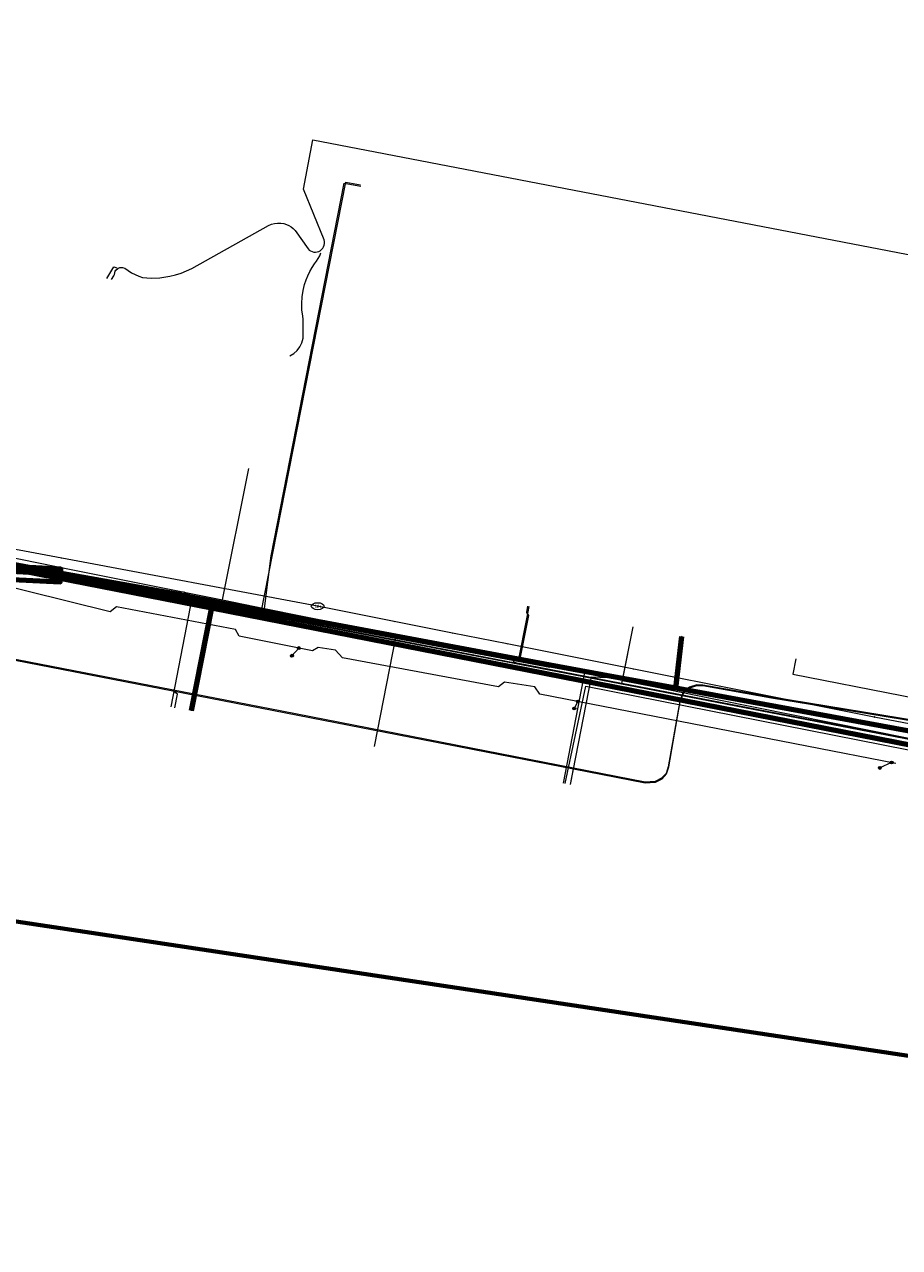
# Model space of a CAD drawing. Extents: x 152558 to 154479, y 462974 to 463683.
# Tile 187 of 256: x 153387 to 153455, y 463069 to 463164. Entities that reach past the tile are written whole.
import ezdxf
from ezdxf.enums import TextEntityAlignment as Align
from ezdxf.lldxf.tags import DXFTag

# ---------------------------------------------------------------- set-up
doc = ezdxf.new("R2010")
doc.units = 0
doc.header["$LTSCALE"] = 0.2
doc.layers.get('0').update_dxf_attribs({"linetype": 'CONTINUOUS'})
for name, color, linetype, lineweight in [('B-RO-KL-DATA_HULPSTUK_KPN BV-S', 90, 'CONTINUOUS', 25), ('B-RO-KL-DATA_KABELBED_KPN BV-G', 90, 'CONTINUOUS', 100), ('B-RO-KL-DATA_KABELBED_PRORAIL-G', 90, 'CONTINUOUS', 100), ('B-RO-KL-DATA_MANTELBUIS_PVC_1.6_KPN BV-G', 90, 'CONTINUOUS', 100), ('B-RO-KL-DATA_PRORAIL-G', 90, 'KL-DATA-N', 18), ('B-RO-KL-DATA_REGGEFIBER OPERATOR BV-G', 90, 'KL-DATA-N', 18), ('B-RO-KL-ET_LS_400 V_STEDIN NETBEHEER BV-G', 190, 'KL-LS-N', 18), ('B-RO-KL-ET_LS_HULPSTUK_STEDIN NETBEHEER BV-S', 190, 'CONTINUOUS', 25), ('B-RO-KL-ET_LS_MANTELBUIS_PVC_125_STEDIN NETBEHEER BV-G', 190, 'CONTINUOUS', 100), ('B-RO-KL-ET_MS_10 KV_STEDIN NETBEHEER BV-G', 130, 'KL-MS-N', 18), ('B-RO-KL-GAS_LD_PE_32_0.1 BAR_STEDIN NETBEHEER BV-G', 50, 'KL-GAS-LD-N', 18), ('B-RO-KL-GAS_LD_PVC_110_0.1 BAR_STEDIN NETBEHEER BV-G', 50, 'KL-GAS-LD-N', 18), ('B-RO-KL-WATER_110_VITENS-G', 170, 'KL-WATER-N', 18), ('B-RO-KL-WATER_63_VITENS-G', 170, 'KL-WATER-N', 18), ('B-RO-KL-WATER_HULPSTUK_VITENS-S', 170, 'CONTINUOUS', 25), ('B-RO-KL-WATER_VITENS-S', 170, 'CONTINUOUS', 25), ('B-RO-OG-INFO_ORIENTATIEPOLYGOON-GV', 7, 'CONTINUOUS', 70), ('B-RO-OG-INFO_VITENS-S', 7, 'CONTINUOUS', 25)]:
    doc.layers.add(name, color=color, linetype=linetype, lineweight=lineweight)
doc.styles.add('NLCS-ISO', font='NLCS-ISO.ttf')
tags = doc.linetypes.add('KL-DATA-N', pattern='A,4,-1,[101,NLCS.SHX,S=0.5,R=0,X=0,Y=0],-1,4,-1,["D",Standard,S=1,R=0,X=-0.25,Y=-0.5],-1.5', length=12.5).pattern_tags.tags
tags[18] = DXFTag(74, 10)
tags = doc.linetypes.add('KL-GAS-LD-N', pattern='A,4,-1,[69,NLCS.SHX,S=0.5,R=0,X=0,Y=0],-1,4,-1,["L",Standard,S=1,R=0,X=0.25,Y=-0.5],-2', length=13).pattern_tags.tags
tags[18] = DXFTag(74, 10)
tags = doc.linetypes.add('KL-LS-N', pattern='A,4,-1,[103,NLCS.SHX,S=0.75,R=0,X=0,Y=0],-1,4,-1,["L",Standard,S=1,R=0,X=0,Y=-0.5],-2', length=13).pattern_tags.tags
tags[18] = DXFTag(74, 10)
tags = doc.linetypes.add('KL-MS-N', pattern='A,4,-1,[103,NLCS.SHX,S=0.75,R=0,X=0,Y=0],-1,4,-1,["M",Standard,S=1,R=0,X=0,Y=-0.5],-2', length=13).pattern_tags.tags
tags[18] = DXFTag(74, 10)
doc.linetypes.add('KL-WATER-N', pattern='A,7,-0.5,[168,NLCS.SHX,S=0.75,R=0,X=0.75,Y=0],-2', length=9.5)

# ---------------------------------------------------------------- blocks, each defined once
blk = doc.blocks.new('SKL-WTB_HULP_MOF-SO')
at = {"linetype": 'ByBlock', "lineweight": 18}
h = blk.add_hatch(color=0, dxfattribs=at)
h.dxf.hatch_style = 1
h.paths.add_polyline_path([(-0.5625, 0, 1), (0.5625, 0, 1)])
at = {"color": 0, "linetype": 'ByBlock', "lineweight": 18}
blk.add_circle((0, 0), 0.5625, dxfattribs=at)
at = {"color": 0, "linetype": 'ByBlock', "lineweight": 18, "style": 'NLCS-ISO', "flags": 1}
for tag, p in [('TYPE', (1.5, 0)), ('OMSCHRIJVING', (1.5, -3)), ('LABEL', (1.5, -1.5))]:
    blk.add_attdef(tag, p, '', height=1, dxfattribs=at)
blk = doc.blocks.new('SKL-WATER_BRANDKRAAN_BRANDPUT-SO')
at = {"color": 0, "linetype": 'ByBlock', "lineweight": 18}
blk.add_ellipse((0, 0), major_axis=(2.5, 0), ratio=0.54, dxfattribs=at)
at = {"color": 0, "linetype": 'ByBlock', "lineweight": 18, "style": 'NLCS-ISO'}
blk.add_text('bk', height=1.5, dxfattribs=at).set_placement((0.16, 0), align=Align.MIDDLE_CENTER)
blk = doc.blocks.new('SKL-WTB_HULP_OVERIG-SO')
at = {"color": 0, "linetype": 'ByBlock', "lineweight": 18}
for points in [[(-0.14, 0.14), (0.14, -0.14)], [(0.14, 0.14), (-0.14, -0.14)]]:
    blk.add_lwpolyline(points, dxfattribs=at)
at = {"color": 0, "linetype": 'ByBlock', "lineweight": 18, "style": 'NLCS-ISO', "flags": 1}
for tag, p in [('TYPE', (1.5, 0)), ('OMSCHRIJVING', (1.5, -3)), ('LABEL', (1.5, -1.5))]:
    blk.add_attdef(tag, p, '', height=1, dxfattribs=at)
blk = doc.blocks.new('SOG-INFO_OVERIG-SO')
at = {"color": 0, "linetype": 'ByBlock', "lineweight": 18}
for points in [[(-0.14, 0.14), (0.14, -0.14)], [(0.14, 0.14), (-0.14, -0.14)]]:
    blk.add_lwpolyline(points, dxfattribs=at)
at = {"color": 0, "linetype": 'ByBlock', "lineweight": 18, "style": 'NLCS-ISO', "flags": 1}
for tag, p in [('TYPE', (1.5, 0)), ('OMSCHRIJVING', (1.5, -3)), ('LABEL', (1.5, -1.5))]:
    blk.add_attdef(tag, p, '', height=1, dxfattribs=at)

msp = doc.modelspace()

# ---------------------------------------------------------------- linework, layer by layer
at = {"layer": 'B-RO-KL-DATA_KABELBED_KPN BV-G', "flags": 128}
for points in [[(153223.793, 463153.831), (153229.416, 463151.166), (153427.397, 463114.007)], [(153427.397, 463114.007), (153320.914, 463133.965), (153320.849, 463133.977)], [(153437.143, 463112.214), (153437.614, 463116.232)], [(153432.449, 463113.078), (153427.397, 463114.007)], [(153437.143, 463112.214), (153432.449, 463113.078)], [(153462.305, 463107.587), (153462.286, 463107.59), (153460.058, 463108), (153437.143, 463112.214)]]:
    msp.add_lwpolyline(points, dxfattribs=at)
at = {"layer": 'B-RO-KL-DATA_KABELBED_PRORAIL-G', "flags": 128}
for points in [[(153365.52, 463125.429), (153401.094, 463118.452)], [(153401.094, 463118.452), (153399.525, 463110.451)], [(153401.094, 463118.452), (153460.985, 463106.707)]]:
    msp.add_lwpolyline(points, dxfattribs=at)
at = {"layer": 'B-RO-KL-DATA_MANTELBUIS_PVC_1.6_KPN BV-G', "flags": 128}
msp.add_lwpolyline([(153223.793, 463153.831), (153229.416, 463151.166), (153427.397, 463114.007)], dxfattribs=at)
at = {"layer": 'B-RO-KL-DATA_PRORAIL-G', "flags": 128}
for points in [[(153365.52, 463125.429), (153401.094, 463118.452)], [(153401.094, 463118.452), (153399.525, 463110.451)], [(153401.094, 463118.452), (153460.985, 463106.707)], [(153401.094, 463118.452), (153460.985, 463106.707)]]:
    msp.add_lwpolyline(points, dxfattribs=at)
at = {"layer": 'B-RO-KL-DATA_REGGEFIBER OPERATOR BV-G', "flags": 128}
for points in [[(153430.114, 463113.551), (153430.211, 463113.533), (153462.258, 463107.457), (153468.498, 463107.087), (153472.352, 463126.043), (153474.737, 463138.856)], [(153385.88, 463121.932), (153385.979, 463121.914), (153398.58, 463119.662), (153398.679, 463119.645), (153398.777, 463119.626), (153414.699, 463116.455), (153414.797, 463116.435), (153414.895, 463116.417), (153430.016, 463113.569), (153430.114, 463113.551)], [(153446.461, 463114.495), (153446.23, 463113.317), (153463.173, 463109.991), (153464.155, 463107.344), (153468.498, 463107.087), (153469.584, 463112.427)], [(153428.424, 463104.843), (153430.114, 463113.551)]]:
    msp.add_lwpolyline(points, dxfattribs=at)
at = {"layer": 'B-RO-KL-ET_LS_400 V_STEDIN NETBEHEER BV-G', "flags": 128}
for points in [[(153495.689, 463230.9), (153495.725, 463231.132), (153495.741, 463231.445), (153495.655, 463231.731), (153495.538, 463231.951), (153495.307, 463232.124), (153494.867, 463232.341), (153491.419, 463232.908), (153490.986, 463232.91), (153490.618, 463232.839), (153490.194, 463232.599), (153489.911, 463232.274), (153489.701, 463231.88), (153489.643, 463231.636), (153483.545, 463195.335), (153481.124, 463180.928), (153481.118, 463180.282), (153481.963, 463178.931), (153480.335, 463169.414), (153480.302, 463168.879), (153479.766, 463165.76), (153475.678, 463144.474), (153472.03, 463125.32), (153470.08, 463115.196), (153469.038, 463108.997), (153468.972, 463108.713), (153468.787, 463108.382), (153468.53, 463108.098), (153468.28, 463107.947), (153468.001, 463107.841), (153467.744, 463107.788), (153467.378, 463107.795), (153444.599, 463111.522), (153439.243, 463112.462), (153438.778, 463112.478), (153438.217, 463112.282), (153437.906, 463112.083), (153437.704, 463111.853), (153437.452, 463111.207), (153436.559, 463106.11), (153436.392, 463105.595), (153436.05, 463105.227), (153435.548, 463104.963), (153434.772, 463104.909), (153406.567, 463110.423), (153357.021, 463120.038), (153328.643, 463125.335), (153328.447, 463125.408), (153328.319, 463125.478), (153328.121, 463125.663), (153322.248, 463132.796), (153322.06, 463132.959), (153321.643, 463133.164), (153321.179, 463133.217), (153320.691, 463133.045), (153320.482, 463132.79), (153320.326, 463132.562), (153320.216, 463132.11)], [(153320.265, 463132.1), (153320.372, 463132.541), (153320.522, 463132.76), (153320.721, 463133.002), (153321.185, 463133.166), (153321.629, 463133.115), (153322.032, 463132.917), (153322.212, 463132.761), (153328.084, 463125.628), (153328.289, 463125.437), (153328.426, 463125.362), (153328.631, 463125.287), (153357.012, 463119.989), (153382.099, 463115.121), (153398.1, 463112.015), (153429.212, 463105.945), (153434.769, 463104.859), (153435.562, 463104.914), (153436.081, 463105.187), (153436.436, 463105.569), (153436.607, 463106.098), (153437.501, 463111.194), (153437.747, 463111.827), (153437.939, 463112.045), (153438.239, 463112.236), (153438.786, 463112.428), (153439.237, 463112.412), (153444.591, 463111.473), (153450.644, 463110.482), (153463.305, 463108.411), (153467.373, 463107.745), (153467.749, 463107.738), (153468.015, 463107.793), (153468.302, 463107.902), (153468.562, 463108.059), (153468.828, 463108.353), (153469.019, 463108.695), (153469.087, 463108.987), (153470.129, 463115.187), (153472.08, 463125.311), (153475.727, 463144.465), (153479.816, 463165.751), (153480.352, 463168.873), (153480.385, 463169.408), (153482.015, 463178.942), (153481.168, 463180.296), (153481.174, 463180.924), (153489.692, 463231.626), (153489.748, 463231.863), (153489.953, 463232.245), (153490.226, 463232.559), (153490.636, 463232.792), (153490.991, 463232.86), (153491.415, 463232.858), (153494.852, 463232.293), (153495.281, 463232.081), (153495.499, 463231.917), (153495.609, 463231.712), (153495.691, 463231.439), (153495.67, 463231.105), (153495.686, 463230.9)], [(153428.557, 463104.817), (153430.16, 463112.371), (153455.212, 463107.438), (153456.387, 463106.949), (153464.919, 463104.726), (153465.961, 463103.991), (153468.449, 463103.204), (153469.06, 463103.813), (153470.696, 463112.258), (153471.682, 463115.155), (153473.232, 463122.975), (153473.015, 463123.739), (153475.163, 463150.039), (153477.028, 463159.643), (153477.213, 463159.769), (153477.365, 463160.439), (153477.078, 463160.976), (153479.943, 463164.857), (153480.269, 463165.749), (153480.859, 463169.1), (153481.405, 463172.202), (153481.624, 463173.447), (153482.243, 463176.962), (153482.26, 463177.06), (153481.612, 463178.513), (153482.895, 463186.737), (153482.58, 463187.517), (153482.565, 463188.963), (153483.609, 463195.033), (153484.01, 463195.501), (153490.398, 463228.417), (153491.191, 463228.315), (153491.555, 463228.446), (153491.865, 463228.854), (153492.152, 463229.767), (153492.397, 463230.216), (153492.82, 463230.581), (153493.86, 463230.706)], [(153494.446, 463229.769), (153493.901, 463229.845), (153493.701, 463229.845), (153493.54, 463229.785), (153493.397, 463229.68), (153493.295, 463229.553), (153493.249, 463229.426), (153493.214, 463229.263), (153492.785, 463225.61), (153492.231, 463222.03), (153491.718, 463216.76), (153488.848, 463208.195), (153487.37, 463203.94), (153483.253, 463185.302), (153473.937, 463130.783), (153473.976, 463130.715), (153473.895, 463130.241), (153471.953, 463120.379), (153471.881, 463119.884), (153469.275, 463106.657), (153469.334, 463106.35), (153469.288, 463106.004), (153469.093, 463105.706), (153468.938, 463105.575), (153468.727, 463105.507), (153468.43, 463105.469), (153466.323, 463105.99), (153459.686, 463107.384), (153389.374, 463120.911), (153383.517, 463121.219), (153369.101, 463123.874), (153350.372, 463128.664), (153349.932, 463128.756), (153349.511, 463128.822), (153348.989, 463128.87), (153348.522, 463128.877), (153348.224, 463128.862), (153340.193, 463128.196)], [(153468.844, 463105.999), (153468.728, 463105.889), (153468.554, 463105.769), (153468.371, 463105.686), (153468.102, 463105.616), (153467.979, 463105.632), (153466.334, 463106.039), (153459.696, 463107.433), (153432.97, 463112.575), (153432.939, 463112.581), (153424.797, 463114.147), (153424.679, 463114.17), (153408.889, 463117.208), (153404.935, 463117.969), (153389.38, 463120.961), (153383.523, 463121.269), (153369.113, 463123.922), (153342.596, 463130.707), (153319.912, 463134.861), (153319.625, 463134.934), (153319.33, 463135.086), (153319.118, 463135.28), (153318.89, 463135.568), (153318.738, 463135.94), (153318.696, 463136.252), (153318.708, 463136.614), (153323.093, 463159.885)], [(153404.935, 463117.969), (153411.525, 463151.521), (153412.667, 463151.297)], [(153454.244, 463106.377), (153426.584, 463111.756), (153426.193, 463112.317), (153423.837, 463112.675), (153423.389, 463112.312), (153411.276, 463114.58), (153410.73, 463115.156), (153409.38, 463115.382), (153408.947, 463115.116), (153403.247, 463116.25), (153402.956, 463116.76), (153393.726, 463118.532), (153393.228, 463118.142), (153373.885, 463122.942), (153371.252, 463123.427), (153342.606, 463130.756), (153319.923, 463134.91), (153319.643, 463134.981), (153319.359, 463135.127), (153319.155, 463135.315), (153318.934, 463135.593), (153318.787, 463135.953), (153318.746, 463136.255), (153318.758, 463136.608), (153320.047, 463143.469)], [(153425.74, 463118.564), (153425.553, 463117.606)], [(153425.553, 463117.606), (153424.913, 463114.328), (153424.619, 463114.386), (153424.543, 463114.364), (153424.522, 463114.258), (153424.69, 463114.226), (153424.679, 463114.17)], [(153433.803, 463116.981), (153432.939, 463112.581)], [(153407.348, 463114.735), (153407.877, 463115.329)], [(153398.252, 463110.698), (153398.455, 463111.743), (153398.1, 463112.015)], [(153429.546, 463111.18), (153429.27, 463110.642)], [(153453.905, 463106.443), (153452.991, 463106.026)], [(153428.977, 463104.736), (153429.212, 463105.945)]]:
    msp.add_lwpolyline(points, dxfattribs=at)
at = {"layer": 'B-RO-KL-ET_LS_MANTELBUIS_PVC_125_STEDIN NETBEHEER BV-G', "flags": 128}
msp.add_lwpolyline([(153383.549, 463121.768), (153383.497, 463120.77), (153389.354, 463120.462), (153389.406, 463121.46), (153383.549, 463121.768)], dxfattribs=at)
at = {"layer": 'B-RO-KL-ET_MS_10 KV_STEDIN NETBEHEER BV-G', "flags": 128}
for points in [[(153393.324, 463143.956), (153393.52, 463144.231), (153393.573, 463144.349), (153393.63, 463144.601), (153393.679, 463144.682), (153393.816, 463144.813), (153393.992, 463144.886), (153394.086, 463144.897), (153394.181, 463144.892), (153394.361, 463144.83), (153394.615, 463144.646), (153394.881, 463144.481), (153395.158, 463144.336), (153395.445, 463144.21), (153395.741, 463144.106), (153396.407, 463144.066), (153397.074, 463144.092), (153397.405, 463144.13), (153397.855, 463144.208), (153398.299, 463144.317), (153398.734, 463144.455), (153399.159, 463144.623), (153399.571, 463144.818), (153405.536, 463148.145), (153405.758, 463148.24), (153405.992, 463148.303), (153406.232, 463148.333), (153406.473, 463148.328), (153406.712, 463148.289), (153406.912, 463148.228), (153407.102, 463148.144), (153407.282, 463148.037), (153407.446, 463147.909), (153407.593, 463147.761), (153408.596, 463146.328), (153408.689, 463146.238), (153408.797, 463146.167), (153408.915, 463146.115), (153409.041, 463146.085), (153409.17, 463146.078), (153409.298, 463146.093), (153409.422, 463146.131), (153409.537, 463146.19), (153409.645, 463146.274), (153409.736, 463146.377), (153409.807, 463146.495), (153409.853, 463146.624), (153409.875, 463146.759), (153409.871, 463146.897), (153409.841, 463147.03), (153408.232, 463150.973), (153408.971, 463154.802), (153466.209, 463143.76), (153482.487, 463142.691), (153491.508, 463136.281), (153498.595, 463123.469), (153514.707, 463121.256), (153545.217, 463115.37)], [(153407.177, 463138.016), (153407.485, 463138.198), (153407.751, 463138.437), (153407.964, 463138.723), (153408.118, 463139.046), (153408.205, 463139.393), (153408.221, 463139.749), (153408.221, 463140.421), (153408.204, 463140.879), (153408.191, 463141.108), (153408.125, 463141.602), (153408.105, 463142.1), (153408.132, 463142.598), (153408.205, 463143.091), (153408.323, 463143.576), (153408.436, 463143.914), (153408.571, 463144.243), (153408.727, 463144.563), (153408.905, 463144.872), (153409.102, 463145.169), (153409.255, 463145.366), (153409.387, 463145.577), (153409.497, 463145.801), (153409.583, 463146.034)], [(153392.97, 463144.024), (153393.519, 463144.943), (153393.744, 463144.868)]]:
    msp.add_lwpolyline(points, dxfattribs=at)
at = {"layer": 'B-RO-KL-GAS_LD_PE_32_0.1 BAR_STEDIN NETBEHEER BV-G', "flags": 128}
for points in [[(153405.226, 463118.411), (153405.722, 463122.496), (153411.407, 463151.443), (153412.683, 463151.192)], [(153401.944, 463119.072), (153403.998, 463129.269)], [(153397.958, 463110.756), (153399.621, 463119.326), (153398.974, 463119.67)], [(153425.642, 463118.584), (153425.546, 463118.093), (153425.703, 463117.858), (153425.067, 463114.62), (153425.323, 463114.365)], [(153413.762, 463107.689), (153415.404, 463116.151), (153414.756, 463116.492)], [(153433.803, 463116.981), (153432.986, 463112.822)], [(153428.977, 463104.736), (153430.6, 463113.099), (153431.909, 463113.039)]]:
    msp.add_lwpolyline(points, dxfattribs=at)
at = {"layer": 'B-RO-KL-GAS_LD_PVC_110_0.1 BAR_STEDIN NETBEHEER BV-G', "flags": 128}
msp.add_lwpolyline([(153368.179, 463125.869), (153382.897, 463122.907), (153383.581, 463122.769), (153390.322, 463121.412), (153398.755, 463119.714), (153398.899, 463119.685), (153398.974, 463119.67), (153401.944, 463119.072), (153405.226, 463118.411), (153408.159, 463117.821), (153411.689, 463117.11), (153414.756, 463116.492), (153424.795, 463114.471), (153425.323, 463114.365), (153426.62, 463114.104), (153429.098, 463113.605), (153431.909, 463113.039), (153432.948, 463112.83), (153432.986, 463112.822), (153434.236, 463112.571), (153435.412, 463112.334), (153438.831, 463111.646), (153440.358, 463111.339), (153455.256, 463108.34), (153469.088, 463105.555), (153471.437, 463117.397), (153472.765, 463124.031)], dxfattribs=at)
at = {"layer": 'B-RO-KL-WATER_110_VITENS-G', "flags": 128}
msp.add_lwpolyline([(153468.268, 463106.849), (153465.034, 463107.493), (153458.742, 463108.746), (153455.398, 463109.412), (153452.557, 463109.977), (153442.982, 463111.884), (153433.899, 463113.692), (153424.059, 463115.651), (153419.817, 463116.496), (153415.283, 463117.399), (153409.34, 463118.582)], dxfattribs=at)
at = {"layer": 'B-RO-KL-WATER_63_VITENS-G', "flags": 128}
msp.add_lwpolyline([(153409.34, 463118.582), (153389.474, 463122.303), (153325.727, 463134.245), (153313.193, 463136.593)], dxfattribs=at)
at = {"layer": 'B-RO-OG-INFO_ORIENTATIEPOLYGOON-GV', "flags": 128}
msp.add_lwpolyline([(152558, 463387), (153001, 463152), (154184, 462974), (154479, 462991), (154348, 463253), (154416, 463495), (154184, 463676), (154096, 463676), (153945, 463663), (153854, 463451), (153015, 463683), (152584, 463595)], close=True, dxfattribs=at)

# ---------------------------------------------------------------- block references
at = {"layer": 'B-RO-KL-DATA_HULPSTUK_KPN BV-S', "xscale": 0.2, "yscale": 0.2, "zscale": 0.2}
for p in [(153437.614, 463116.232), (153427.397, 463114.007), (153427.397, 463114.007), (153432.449, 463113.078), (153432.449, 463113.078), (153437.143, 463112.214), (153437.143, 463112.214), (153437.143, 463112.214)]:
    msp.add_blockref('SKL-WTB_HULP_OVERIG-SO', p, dxfattribs=at)
at = {"layer": 'B-RO-KL-ET_LS_HULPSTUK_STEDIN NETBEHEER BV-S', "xscale": 0.2, "yscale": 0.2, "zscale": 0.2}
for p in [(153407.348, 463114.735), (153407.877, 463115.329), (153429.27, 463110.642), (153429.546, 463111.18), (153452.991, 463106.026), (153453.905, 463106.443)]:
    msp.add_blockref('SKL-WTB_HULP_MOF-SO', p, dxfattribs=at)
at = {"layer": 'B-RO-KL-WATER_HULPSTUK_VITENS-S', "xscale": 0.2, "yscale": 0.2, "zscale": 0.2}
for p in [(153389.474, 463122.303), (153409.34, 463118.582), (153415.283, 463117.399), (153419.817, 463116.496), (153424.059, 463115.651), (153433.899, 463113.692), (153442.982, 463111.884), (153452.557, 463109.977)]:
    msp.add_blockref('SKL-WTB_HULP_OVERIG-SO', p, dxfattribs=at)
at = {"layer": 'B-RO-KL-WATER_VITENS-S', "xscale": 0.2, "yscale": 0.2, "zscale": 0.2}
msp.add_blockref('SKL-WATER_BRANDKRAAN_BRANDPUT-SO', (153409.34, 463118.582), dxfattribs=at)
at = {"layer": 'B-RO-OG-INFO_VITENS-S', "xscale": 0.2, "yscale": 0.2, "zscale": 0.2}
msp.add_blockref('SOG-INFO_OVERIG-SO', (153452.557, 463109.977), dxfattribs=at)

doc.saveas('drawing.dxf')
